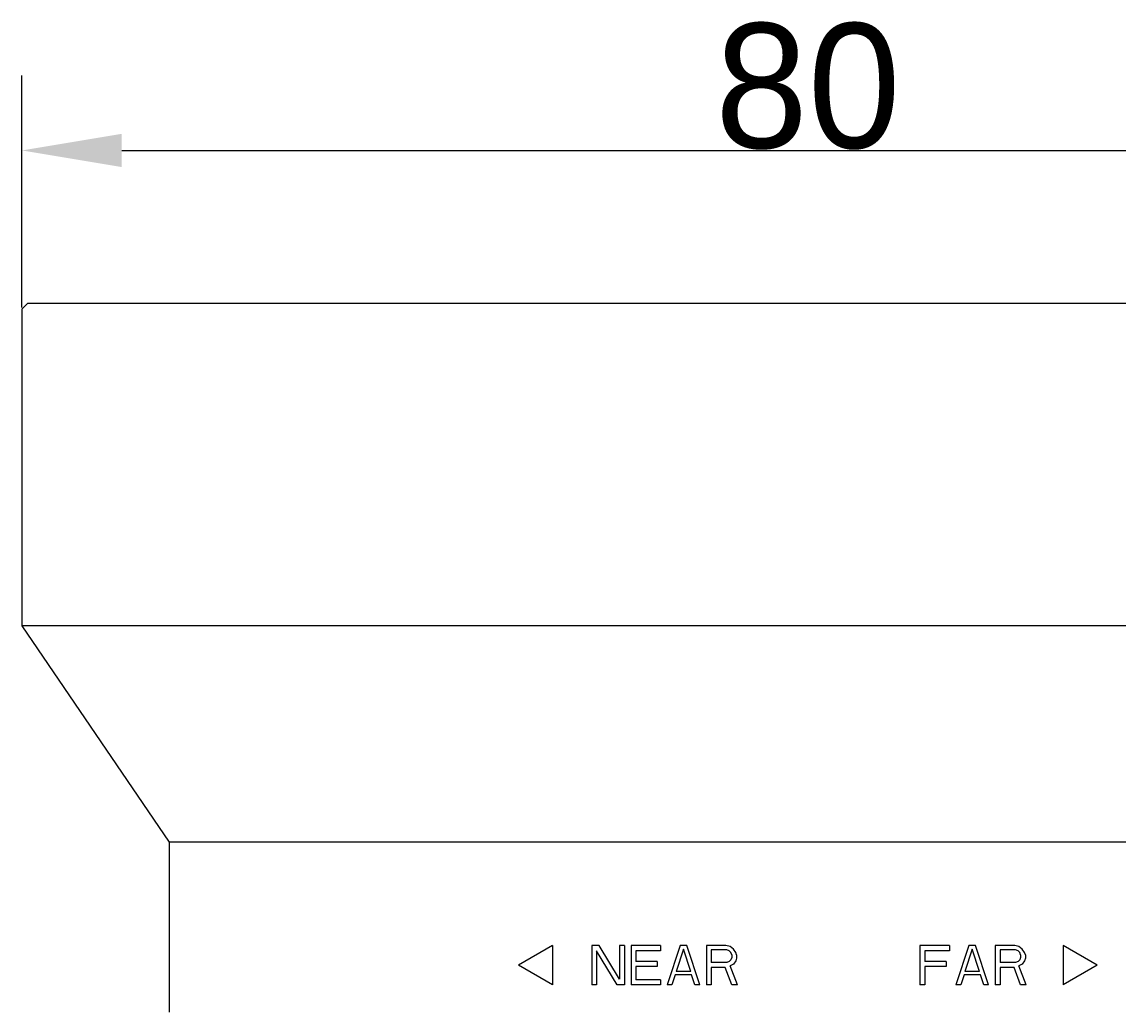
# Model space of a CAD drawing. Header units: millimetres. Extents: x 16567 to 19067, y 2074 to 4074.
# Tile 8 of 11: x 17050 to 17490, y 3003 to 3399. Entities that reach past the tile are written whole.
import ezdxf

# ---------------------------------------------------------------- set-up
doc = ezdxf.new("R2010")
doc.units = ezdxf.units.MM
doc.dimstyles.new('ISO-25', dxfattribs={"dimtxt": 2.5, "dimasz": 40, "dimexe": 30, "dimexo": 0.625, "dimtad": 1, "dimdec": 4, "dimdsep": 46, "dimlunit": 6, "dimtxsty": 'Standard', "dimcen": 2.5, "dimadec": 0, "dimazin": 0, "dimtfac": 1, "dimtdec": 4, "dimtmove": 0, "dimatfit": 3, "dimfxl": 1, "dimtolj": 1, "dimtzin": 0, "dimarcsym": 0})

# ---------------------------------------------------------------- blocks, each defined once
blk = doc.blocks.new('*D41')
at = {"color": 0, "lineweight": -2}
for p, q in [((17050.21, 3285.01), (17050.21, 3377.93)), ((17680.21, 3285.01), (17680.21, 3377.93)), ((17090.21, 3347.93), (17640.21, 3347.93))]:
    blk.add_line(p, q, dxfattribs=at)
at = {"color": 0}
for points in [[(17090.21, 3354.59), (17090.21, 3341.26), (17050.21, 3347.93)], [(17640.21, 3341.26), (17640.21, 3354.59), (17680.21, 3347.93)]]:
    blk.add_solid(points, dxfattribs=at)
at = {"layer": 'Defpoints', "color": 0}
for p in [(17680.21, 3347.93), (17050.21, 3284.38), (17680.21, 3284.38)]:
    blk.add_point(p, dxfattribs=at)
at = {"color": 0, "insert": (17365.21, 3373.55), "char_height": 2.5, "attachment_point": 5}
blk.add_mtext('\\A1;{{\\H20x;80}}', dxfattribs=at)

msp = doc.modelspace()

# ---------------------------------------------------------------- linework, layer by layer
for p, q in [((17052.57082, 3286.74532), (17050.20832, 3284.38282)), ((17052.57084, 3286.7453), (17677.84584, 3286.7453)), ((17050.20834, 3284.3828), (17050.20834, 3157.35905)), ((17050.20834, 3157.35905), (17109.27084, 3070.73405)), ((17680.20834, 3157.35905), (17050.20834, 3157.35905)), ((17109.27084, 3070.73405), (17109.27084, 3002.6153)), ((17621.14584, 3070.73405), (17109.27084, 3070.73405)), ((17262.83334, 3029.2328), (17249.19344, 3021.3578)), ((17262.83334, 3029.2328), (17262.83334, 3013.4828)), ((17281.53647, 3029.2328), (17278.58334, 3029.2328)), ((17278.58334, 3029.2328), (17278.58334, 3013.4828)), ((17288.75522, 3013.4828), (17280.55209, 3027.22216)), ((17280.55209, 3027.22216), (17280.55209, 3013.4828)), ((17289.73959, 3015.82854), (17281.53647, 3029.2328)), ((17291.70834, 3029.2328), (17289.73959, 3029.2328)), ((17289.73959, 3029.2328), (17289.73959, 3015.82854)), ((17291.70834, 3029.2328), (17291.70834, 3013.4828)), ((17306.14584, 3029.2328), (17294.33334, 3029.2328)), ((17294.33334, 3029.2328), (17294.33334, 3013.4828)), ((17306.14584, 3027.22216), (17296.30209, 3027.22216)), ((17296.30209, 3027.22216), (17296.30209, 3022.86578)), ((17306.14584, 3029.2328), (17306.14584, 3027.22216)), ((17314.02084, 3029.2328), (17308.77084, 3013.4828)), ((17315.33334, 3027.89237), (17312.38022, 3018.8445)), ((17316.64585, 3029.2328), (17314.02084, 3029.2328)), ((17318.28647, 3018.8445), (17315.33334, 3027.89237)), ((17321.89584, 3013.4828), (17316.64585, 3029.2328)), ((17332.39585, 3029.2328), (17324.52085, 3029.2328)), ((17324.52085, 3029.2328), (17324.52085, 3013.4828)), ((17332.72397, 3027.55727), (17326.4896, 3027.55727)), ((17326.4896, 3027.55727), (17326.4896, 3022.53067)), ((17334.03647, 3028.89769), (17332.39585, 3029.2328)), ((17333.70834, 3027.22216), (17332.72397, 3027.55727)), ((17334.3646, 3026.55195), (17333.70834, 3027.22216)), ((17335.34897, 3027.89237), (17334.03647, 3028.89769)), ((17336.33335, 3026.55195), (17335.34897, 3027.89237)), ((17410.09584, 3029.2328), (17410.09584, 3013.4828)), ((17421.90834, 3029.2328), (17410.09584, 3029.2328)), ((17412.06459, 3027.22216), (17412.06459, 3022.86578)), ((17421.90834, 3027.22216), (17412.06459, 3027.22216)), ((17421.90834, 3029.2328), (17421.90834, 3027.22216)), ((17429.78334, 3029.2328), (17424.53334, 3013.4828)), ((17431.09584, 3027.89237), (17428.14272, 3018.8445)), ((17432.40834, 3029.2328), (17429.78334, 3029.2328)), ((17434.04897, 3018.8445), (17431.09584, 3027.89237)), ((17437.65834, 3013.4828), (17432.40834, 3029.2328)), ((17440.28334, 3029.2328), (17440.28334, 3013.4828)), ((17448.15835, 3029.2328), (17440.28334, 3029.2328)), ((17442.2521, 3027.55727), (17442.2521, 3022.53067)), ((17448.48647, 3027.55727), (17442.2521, 3027.55727)), ((17449.79897, 3028.89769), (17448.15835, 3029.2328)), ((17449.47084, 3027.22216), (17448.48647, 3027.55727)), ((17450.1271, 3026.55195), (17449.47084, 3027.22216)), ((17451.11147, 3027.89237), (17449.79897, 3028.89769)), ((17452.09585, 3026.55195), (17451.11147, 3027.89237)), ((17467.58334, 3029.2328), (17467.58334, 3013.4828)), ((17481.22324, 3021.3578), (17467.58334, 3029.2328)), ((17304.83334, 3022.86578), (17296.30209, 3022.86578)), ((17304.83334, 3022.86578), (17304.83334, 3020.85514)), ((17333.70834, 3022.86578), (17332.72397, 3022.53067)), ((17334.3646, 3023.53599), (17333.70834, 3022.86578)), ((17334.69272, 3025.54663), (17334.3646, 3026.55195)), ((17334.69272, 3024.54131), (17334.3646, 3023.53599)), ((17334.69272, 3025.54663), (17334.69272, 3024.54131)), ((17336.33335, 3023.20089), (17335.34897, 3021.86046)), ((17336.66147, 3025.54663), (17336.33335, 3026.55195)), ((17336.66147, 3024.2062), (17336.33335, 3023.20089)), ((17336.66147, 3025.54663), (17336.66147, 3024.2062)), ((17420.59584, 3022.86578), (17412.06459, 3022.86578)), ((17420.59584, 3022.86578), (17420.59584, 3020.85514)), ((17449.47084, 3022.86578), (17448.48647, 3022.53067)), ((17450.1271, 3023.53599), (17449.47084, 3022.86578)), ((17450.45522, 3025.54663), (17450.1271, 3026.55195)), ((17450.45522, 3024.54131), (17450.1271, 3023.53599)), ((17450.45522, 3025.54663), (17450.45522, 3024.54131)), ((17452.09585, 3023.20089), (17451.11147, 3021.86046)), ((17452.42397, 3025.54663), (17452.09585, 3026.55195)), ((17452.42397, 3024.2062), (17452.09585, 3023.20089)), ((17452.42397, 3025.54663), (17452.42397, 3024.2062)), ((17262.83334, 3013.4828), (17249.19344, 3021.3578)), ((17304.83334, 3020.85514), (17296.30209, 3020.85514)), ((17296.30209, 3020.85514), (17296.30209, 3015.49344)), ((17318.28647, 3018.8445), (17312.38022, 3018.8445)), ((17332.72397, 3022.53067), (17326.4896, 3022.53067)), ((17332.06772, 3020.52003), (17326.4896, 3020.52003)), ((17326.4896, 3020.52003), (17326.4896, 3013.4828)), ((17334.69272, 3013.4828), (17332.06772, 3020.52003)), ((17335.34897, 3021.86046), (17334.03647, 3021.19025)), ((17336.98959, 3013.4828), (17334.03647, 3021.19025)), ((17412.06459, 3020.85514), (17412.06459, 3013.4828)), ((17420.59584, 3020.85514), (17412.06459, 3020.85514)), ((17434.04897, 3018.8445), (17428.14272, 3018.8445)), ((17448.48647, 3022.53067), (17442.2521, 3022.53067)), ((17442.2521, 3020.52003), (17442.2521, 3013.4828)), ((17447.83022, 3020.52003), (17442.2521, 3020.52003)), ((17450.45522, 3013.4828), (17447.83022, 3020.52003)), ((17451.11147, 3021.86046), (17449.79897, 3021.19025)), ((17452.75209, 3013.4828), (17449.79897, 3021.19025)), ((17481.22324, 3021.3578), (17467.58334, 3013.4828)), ((17306.14584, 3015.49344), (17296.30209, 3015.49344)), ((17306.14584, 3015.49344), (17306.14584, 3013.4828)), ((17312.05209, 3017.50408), (17310.7396, 3013.4828)), ((17318.6146, 3017.50408), (17312.05209, 3017.50408)), ((17319.92709, 3013.4828), (17318.6146, 3017.50408)), ((17427.81459, 3017.50408), (17426.50209, 3013.4828)), ((17434.37709, 3017.50408), (17427.81459, 3017.50408)), ((17435.68959, 3013.4828), (17434.37709, 3017.50408)), ((17280.55209, 3013.4828), (17278.58334, 3013.4828)), ((17291.70834, 3013.4828), (17288.75522, 3013.4828)), ((17306.14584, 3013.4828), (17294.33334, 3013.4828)), ((17310.7396, 3013.4828), (17308.77084, 3013.4828)), ((17321.89584, 3013.4828), (17319.92709, 3013.4828)), ((17326.4896, 3013.4828), (17324.52085, 3013.4828)), ((17336.98959, 3013.4828), (17334.69272, 3013.4828)), ((17412.06459, 3013.4828), (17410.09584, 3013.4828)), ((17426.50209, 3013.4828), (17424.53334, 3013.4828)), ((17437.65834, 3013.4828), (17435.68959, 3013.4828)), ((17442.2521, 3013.4828), (17440.28334, 3013.4828)), ((17452.75209, 3013.4828), (17450.45522, 3013.4828))]:
    msp.add_line(p, q)

# ---------------------------------------------------------------- dimensions: what is measured, and where the dimension line sits
at = {"color": 0}
dim = msp.add_linear_dim(base=(17680.20837, 3347.9265), p1=(17050.20832, 3284.38282), p2=(17680.20837, 3284.38282), text='{{\\H20x;80}}', dimstyle='ISO-25', dxfattribs=at)
dim.commit()
dim.dimension.update_dxf_attribs({"geometry": '*D41', "text_midpoint": (17365.20834, 3373.5515)})

doc.saveas('drawing.dxf')
